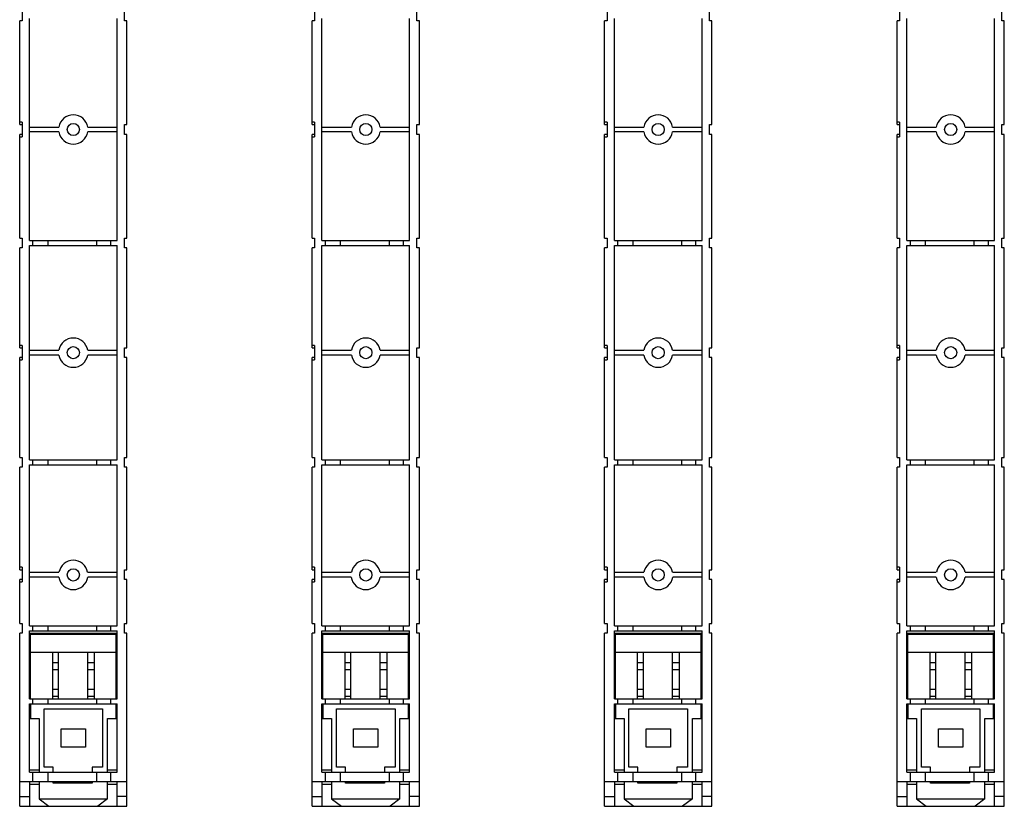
# Model space of a CAD drawing. Header units: millimetres. Extents: x 242 to 1862, y 866 to 2045.
# Tile 8 of 9: x 1660 to 1862, y 1701 to 1862. Entities that reach past the tile are written whole.
import ezdxf

# ---------------------------------------------------------------- set-up
doc = ezdxf.new("R2010")
doc.units = ezdxf.units.MM
doc.header["$LTSCALE"] = 188.785996
doc.layers.get('0').update_dxf_attribs({"linetype": 'CONTINUOUS'})

msp = doc.modelspace()

# ---------------------------------------------------------------- linework, layer by layer
at = {"color": 7, "linetype": 'Continuous'}
for p, q in [((1660.75, 1863.66), (1660.75, 1861.66)), ((1681.75, 1861.66), (1681.75, 1863.66)), ((1720.75, 1863.66), (1720.75, 1861.66)), ((1741.75, 1861.66), (1741.75, 1863.66)), ((1780.75, 1863.66), (1780.75, 1861.66)), ((1801.75, 1861.66), (1801.75, 1863.66)), ((1840.75, 1863.66), (1840.75, 1861.66)), ((1861.75, 1861.66), (1861.75, 1863.66)), ((1660.75, 1861.66), (1660.25, 1861.66)), ((1660.25, 1840.41), (1660.25, 1861.66)), ((1662.25, 1816.66), (1662.25, 1862.16)), ((1680.25, 1816.66), (1680.25, 1862.16)), ((1682.25, 1861.66), (1681.75, 1861.66)), ((1682.25, 1840.41), (1682.25, 1861.66)), ((1720.75, 1861.66), (1720.25, 1861.66)), ((1720.25, 1840.41), (1720.25, 1861.66)), ((1722.25, 1816.66), (1722.25, 1862.16)), ((1740.25, 1816.66), (1740.25, 1862.16)), ((1742.25, 1861.66), (1741.75, 1861.66)), ((1742.25, 1840.41), (1742.25, 1861.66)), ((1780.75, 1861.66), (1780.25, 1861.66)), ((1780.25, 1840.41), (1780.25, 1861.66)), ((1782.25, 1816.66), (1782.25, 1862.16)), ((1800.25, 1816.66), (1800.25, 1862.16)), ((1802.25, 1861.66), (1801.75, 1861.66)), ((1802.25, 1840.41), (1802.25, 1861.66)), ((1840.75, 1861.66), (1840.25, 1861.66)), ((1840.25, 1840.41), (1840.25, 1861.66)), ((1842.25, 1816.66), (1842.25, 1862.16)), ((1860.25, 1816.66), (1860.25, 1862.16)), ((1862.25, 1861.66), (1861.75, 1861.66)), ((1862.25, 1840.41), (1862.25, 1861.66)), ((1660.75, 1840.91), (1660.25, 1840.91)), ((1660.25, 1840.41), (1660.75, 1840.41)), ((1660.75, 1840.91), (1660.75, 1837.91)), ((1681.75, 1840.41), (1682.25, 1840.41)), ((1681.75, 1838.41), (1681.75, 1840.41)), ((1720.75, 1840.91), (1720.25, 1840.91)), ((1720.25, 1840.41), (1720.75, 1840.41)), ((1720.75, 1840.91), (1720.75, 1837.91)), ((1741.75, 1840.41), (1742.25, 1840.41)), ((1741.75, 1838.41), (1741.75, 1840.41)), ((1780.75, 1840.91), (1780.25, 1840.91)), ((1780.25, 1840.41), (1780.75, 1840.41)), ((1780.75, 1840.91), (1780.75, 1837.91)), ((1801.75, 1840.41), (1802.25, 1840.41)), ((1801.75, 1838.41), (1801.75, 1840.41)), ((1840.75, 1840.91), (1840.25, 1840.91)), ((1840.25, 1840.41), (1840.75, 1840.41)), ((1840.75, 1840.91), (1840.75, 1837.91)), ((1861.75, 1840.41), (1862.25, 1840.41)), ((1861.75, 1838.41), (1861.75, 1840.41)), ((1660.75, 1838.41), (1660.25, 1838.41)), ((1660.25, 1817.16), (1660.25, 1838.41)), ((1662.25, 1839.91), (1668.29, 1839.91)), ((1668.29, 1838.91), (1662.25, 1838.91)), ((1674.21, 1839.91), (1680.25, 1839.91)), ((1680.25, 1838.91), (1674.21, 1838.91)), ((1682.25, 1838.41), (1681.75, 1838.41)), ((1682.25, 1817.16), (1682.25, 1838.41)), ((1720.75, 1838.41), (1720.25, 1838.41)), ((1720.25, 1817.16), (1720.25, 1838.41)), ((1722.25, 1839.91), (1728.29, 1839.91)), ((1728.29, 1838.91), (1722.25, 1838.91)), ((1734.21, 1839.91), (1740.25, 1839.91)), ((1740.25, 1838.91), (1734.21, 1838.91)), ((1742.25, 1838.41), (1741.75, 1838.41)), ((1742.25, 1817.16), (1742.25, 1838.41)), ((1780.75, 1838.41), (1780.25, 1838.41)), ((1780.25, 1817.16), (1780.25, 1838.41)), ((1782.25, 1839.91), (1788.29, 1839.91)), ((1788.29, 1838.91), (1782.25, 1838.91)), ((1794.21, 1839.91), (1800.25, 1839.91)), ((1800.25, 1838.91), (1794.21, 1838.91)), ((1802.25, 1838.41), (1801.75, 1838.41)), ((1802.25, 1817.16), (1802.25, 1838.41)), ((1840.75, 1838.41), (1840.25, 1838.41)), ((1840.25, 1817.16), (1840.25, 1838.41)), ((1842.25, 1839.91), (1848.29, 1839.91)), ((1848.29, 1838.91), (1842.25, 1838.91)), ((1854.21, 1839.91), (1860.25, 1839.91)), ((1860.25, 1838.91), (1854.21, 1838.91)), ((1862.25, 1838.41), (1861.75, 1838.41)), ((1862.25, 1817.16), (1862.25, 1838.41)), ((1660.25, 1837.91), (1660.75, 1837.91)), ((1720.25, 1837.91), (1720.75, 1837.91)), ((1780.25, 1837.91), (1780.75, 1837.91)), ((1840.25, 1837.91), (1840.75, 1837.91)), ((1660.25, 1817.16), (1660.75, 1817.16)), ((1660.75, 1817.16), (1660.75, 1815.16)), ((1662.25, 1816.66), (1680.25, 1816.66)), ((1662.98, 1815.66), (1662.98, 1816.66)), ((1666.09, 1815.66), (1666.09, 1816.66)), ((1676.09, 1815.66), (1676.09, 1816.66)), ((1678.98, 1815.66), (1678.98, 1816.66)), ((1681.75, 1817.16), (1682.25, 1817.16)), ((1681.75, 1815.16), (1681.75, 1817.16)), ((1720.25, 1817.16), (1720.75, 1817.16)), ((1720.75, 1817.16), (1720.75, 1815.16)), ((1722.25, 1816.66), (1740.25, 1816.66)), ((1722.98, 1815.66), (1722.98, 1816.66)), ((1726.09, 1815.66), (1726.09, 1816.66)), ((1736.09, 1815.66), (1736.09, 1816.66)), ((1738.98, 1815.66), (1738.98, 1816.66)), ((1741.75, 1817.16), (1742.25, 1817.16)), ((1741.75, 1815.16), (1741.75, 1817.16)), ((1780.25, 1817.16), (1780.75, 1817.16)), ((1780.75, 1817.16), (1780.75, 1815.16)), ((1782.25, 1816.66), (1800.25, 1816.66)), ((1782.98, 1815.66), (1782.98, 1816.66)), ((1786.09, 1815.66), (1786.09, 1816.66)), ((1796.09, 1815.66), (1796.09, 1816.66)), ((1798.98, 1815.66), (1798.98, 1816.66)), ((1801.75, 1817.16), (1802.25, 1817.16)), ((1801.75, 1815.16), (1801.75, 1817.16)), ((1840.25, 1817.16), (1840.75, 1817.16)), ((1840.75, 1817.16), (1840.75, 1815.16)), ((1842.25, 1816.66), (1860.25, 1816.66)), ((1842.98, 1815.66), (1842.98, 1816.66)), ((1846.09, 1815.66), (1846.09, 1816.66)), ((1856.09, 1815.66), (1856.09, 1816.66)), ((1858.98, 1815.66), (1858.98, 1816.66)), ((1861.75, 1817.16), (1862.25, 1817.16)), ((1861.75, 1815.16), (1861.75, 1817.16)), ((1660.75, 1815.16), (1660.25, 1815.16)), ((1660.25, 1794.66), (1660.25, 1815.16)), ((1662.25, 1815.66), (1680.25, 1815.66)), ((1662.25, 1771.66), (1662.25, 1815.66)), ((1680.25, 1771.66), (1680.25, 1815.66)), ((1682.25, 1815.16), (1681.75, 1815.16)), ((1682.25, 1794.66), (1682.25, 1815.16)), ((1720.75, 1815.16), (1720.25, 1815.16)), ((1720.25, 1794.66), (1720.25, 1815.16)), ((1722.25, 1815.66), (1740.25, 1815.66)), ((1722.25, 1771.66), (1722.25, 1815.66)), ((1740.25, 1771.66), (1740.25, 1815.66)), ((1742.25, 1815.16), (1741.75, 1815.16)), ((1742.25, 1794.66), (1742.25, 1815.16)), ((1780.75, 1815.16), (1780.25, 1815.16)), ((1780.25, 1794.66), (1780.25, 1815.16)), ((1782.25, 1815.66), (1800.25, 1815.66)), ((1782.25, 1771.66), (1782.25, 1815.66)), ((1800.25, 1771.66), (1800.25, 1815.66)), ((1802.25, 1815.16), (1801.75, 1815.16)), ((1802.25, 1794.66), (1802.25, 1815.16)), ((1840.75, 1815.16), (1840.25, 1815.16)), ((1840.25, 1794.66), (1840.25, 1815.16)), ((1842.25, 1815.66), (1860.25, 1815.66)), ((1842.25, 1771.66), (1842.25, 1815.66)), ((1860.25, 1771.66), (1860.25, 1815.66)), ((1862.25, 1815.16), (1861.75, 1815.16)), ((1862.25, 1794.66), (1862.25, 1815.16)), ((1660.75, 1795.16), (1660.25, 1795.16)), ((1660.25, 1794.66), (1660.75, 1794.66)), ((1660.75, 1795.16), (1660.75, 1792.16)), ((1662.25, 1794.16), (1668.29, 1794.16)), ((1674.21, 1794.16), (1680.25, 1794.16)), ((1681.75, 1794.66), (1682.25, 1794.66)), ((1681.75, 1792.66), (1681.75, 1794.66)), ((1720.75, 1795.16), (1720.25, 1795.16)), ((1720.25, 1794.66), (1720.75, 1794.66)), ((1720.75, 1795.16), (1720.75, 1792.16)), ((1722.25, 1794.16), (1728.29, 1794.16)), ((1734.21, 1794.16), (1740.25, 1794.16)), ((1741.75, 1794.66), (1742.25, 1794.66)), ((1741.75, 1792.66), (1741.75, 1794.66)), ((1780.75, 1795.16), (1780.25, 1795.16)), ((1780.25, 1794.66), (1780.75, 1794.66)), ((1780.75, 1795.16), (1780.75, 1792.16)), ((1782.25, 1794.16), (1788.29, 1794.16)), ((1794.21, 1794.16), (1800.25, 1794.16)), ((1801.75, 1794.66), (1802.25, 1794.66)), ((1801.75, 1792.66), (1801.75, 1794.66)), ((1840.75, 1795.16), (1840.25, 1795.16)), ((1840.25, 1794.66), (1840.75, 1794.66)), ((1840.75, 1795.16), (1840.75, 1792.16)), ((1842.25, 1794.16), (1848.29, 1794.16)), ((1854.21, 1794.16), (1860.25, 1794.16)), ((1861.75, 1794.66), (1862.25, 1794.66)), ((1861.75, 1792.66), (1861.75, 1794.66)), ((1660.75, 1792.66), (1660.25, 1792.66)), ((1660.25, 1772.16), (1660.25, 1792.66)), ((1660.25, 1792.16), (1660.75, 1792.16)), ((1668.29, 1793.16), (1662.25, 1793.16)), ((1680.25, 1793.16), (1674.21, 1793.16)), ((1682.25, 1792.66), (1681.75, 1792.66)), ((1682.25, 1772.16), (1682.25, 1792.66)), ((1720.75, 1792.66), (1720.25, 1792.66)), ((1720.25, 1772.16), (1720.25, 1792.66)), ((1720.25, 1792.16), (1720.75, 1792.16)), ((1728.29, 1793.16), (1722.25, 1793.16)), ((1740.25, 1793.16), (1734.21, 1793.16)), ((1742.25, 1792.66), (1741.75, 1792.66)), ((1742.25, 1772.16), (1742.25, 1792.66)), ((1780.75, 1792.66), (1780.25, 1792.66)), ((1780.25, 1772.16), (1780.25, 1792.66)), ((1780.25, 1792.16), (1780.75, 1792.16)), ((1788.29, 1793.16), (1782.25, 1793.16)), ((1800.25, 1793.16), (1794.21, 1793.16)), ((1802.25, 1792.66), (1801.75, 1792.66)), ((1802.25, 1772.16), (1802.25, 1792.66)), ((1840.75, 1792.66), (1840.25, 1792.66)), ((1840.25, 1772.16), (1840.25, 1792.66)), ((1840.25, 1792.16), (1840.75, 1792.16)), ((1848.29, 1793.16), (1842.25, 1793.16)), ((1860.25, 1793.16), (1854.21, 1793.16)), ((1862.25, 1792.66), (1861.75, 1792.66)), ((1862.25, 1772.16), (1862.25, 1792.66)), ((1660.25, 1772.16), (1660.75, 1772.16)), ((1660.75, 1772.16), (1660.75, 1770.16)), ((1662.25, 1771.66), (1680.25, 1771.66)), ((1662.98, 1770.66), (1662.98, 1771.66)), ((1666.09, 1770.66), (1666.09, 1771.66)), ((1676.09, 1770.66), (1676.09, 1771.66)), ((1678.98, 1770.66), (1678.98, 1771.66)), ((1681.75, 1772.16), (1682.25, 1772.16)), ((1681.75, 1770.16), (1681.75, 1772.16)), ((1720.25, 1772.16), (1720.75, 1772.16)), ((1720.75, 1772.16), (1720.75, 1770.16)), ((1722.25, 1771.66), (1740.25, 1771.66)), ((1722.98, 1770.66), (1722.98, 1771.66)), ((1726.09, 1770.66), (1726.09, 1771.66)), ((1736.09, 1770.66), (1736.09, 1771.66)), ((1738.98, 1770.66), (1738.98, 1771.66)), ((1741.75, 1772.16), (1742.25, 1772.16)), ((1741.75, 1770.16), (1741.75, 1772.16)), ((1780.25, 1772.16), (1780.75, 1772.16)), ((1780.75, 1772.16), (1780.75, 1770.16)), ((1782.25, 1771.66), (1800.25, 1771.66)), ((1782.98, 1770.66), (1782.98, 1771.66)), ((1786.09, 1770.66), (1786.09, 1771.66)), ((1796.09, 1770.66), (1796.09, 1771.66)), ((1798.98, 1770.66), (1798.98, 1771.66)), ((1801.75, 1772.16), (1802.25, 1772.16)), ((1801.75, 1770.16), (1801.75, 1772.16)), ((1840.25, 1772.16), (1840.75, 1772.16)), ((1840.75, 1772.16), (1840.75, 1770.16)), ((1842.25, 1771.66), (1860.25, 1771.66)), ((1842.98, 1770.66), (1842.98, 1771.66)), ((1846.09, 1770.66), (1846.09, 1771.66)), ((1856.09, 1770.66), (1856.09, 1771.66)), ((1858.98, 1770.66), (1858.98, 1771.66)), ((1861.75, 1772.16), (1862.25, 1772.16)), ((1861.75, 1770.16), (1861.75, 1772.16)), ((1660.75, 1770.16), (1660.25, 1770.16)), ((1660.25, 1749.16), (1660.25, 1770.16)), ((1662.25, 1770.66), (1680.25, 1770.66)), ((1662.25, 1737.66), (1662.25, 1770.66)), ((1680.25, 1737.66), (1680.25, 1770.66)), ((1682.25, 1770.16), (1681.75, 1770.16)), ((1682.25, 1749.16), (1682.25, 1770.16)), ((1720.75, 1770.16), (1720.25, 1770.16)), ((1720.25, 1749.16), (1720.25, 1770.16)), ((1722.25, 1770.66), (1740.25, 1770.66)), ((1722.25, 1737.66), (1722.25, 1770.66)), ((1740.25, 1737.66), (1740.25, 1770.66)), ((1742.25, 1770.16), (1741.75, 1770.16)), ((1742.25, 1749.16), (1742.25, 1770.16)), ((1780.75, 1770.16), (1780.25, 1770.16)), ((1780.25, 1749.16), (1780.25, 1770.16)), ((1782.25, 1770.66), (1800.25, 1770.66)), ((1782.25, 1737.66), (1782.25, 1770.66)), ((1800.25, 1737.66), (1800.25, 1770.66)), ((1802.25, 1770.16), (1801.75, 1770.16)), ((1802.25, 1749.16), (1802.25, 1770.16)), ((1840.75, 1770.16), (1840.25, 1770.16)), ((1840.25, 1749.16), (1840.25, 1770.16)), ((1842.25, 1770.66), (1860.25, 1770.66)), ((1842.25, 1737.66), (1842.25, 1770.66)), ((1860.25, 1737.66), (1860.25, 1770.66)), ((1862.25, 1770.16), (1861.75, 1770.16)), ((1862.25, 1749.16), (1862.25, 1770.16)), ((1660.75, 1749.66), (1660.25, 1749.66)), ((1660.75, 1749.66), (1660.75, 1746.66)), ((1720.75, 1749.66), (1720.25, 1749.66)), ((1720.75, 1749.66), (1720.75, 1746.66)), ((1780.75, 1749.66), (1780.25, 1749.66)), ((1780.75, 1749.66), (1780.75, 1746.66)), ((1840.75, 1749.66), (1840.25, 1749.66)), ((1840.75, 1749.66), (1840.75, 1746.66)), ((1660.25, 1749.16), (1660.75, 1749.16)), ((1662.25, 1748.66), (1668.3, 1748.66)), ((1668.28, 1747.66), (1662.25, 1747.66)), ((1674.19, 1748.66), (1680.25, 1748.66)), ((1680.25, 1747.66), (1674.22, 1747.66)), ((1681.75, 1749.16), (1682.25, 1749.16)), ((1681.75, 1747.16), (1681.75, 1749.16)), ((1720.25, 1749.16), (1720.75, 1749.16)), ((1722.25, 1748.66), (1728.3, 1748.66)), ((1728.28, 1747.66), (1722.25, 1747.66)), ((1734.19, 1748.66), (1740.25, 1748.66)), ((1740.25, 1747.66), (1734.22, 1747.66)), ((1741.75, 1749.16), (1742.25, 1749.16)), ((1741.75, 1747.16), (1741.75, 1749.16)), ((1780.25, 1749.16), (1780.75, 1749.16)), ((1782.25, 1748.66), (1788.3, 1748.66)), ((1788.28, 1747.66), (1782.25, 1747.66)), ((1794.19, 1748.66), (1800.25, 1748.66)), ((1800.25, 1747.66), (1794.22, 1747.66)), ((1801.75, 1749.16), (1802.25, 1749.16)), ((1801.75, 1747.16), (1801.75, 1749.16)), ((1840.25, 1749.16), (1840.75, 1749.16)), ((1842.25, 1748.66), (1848.3, 1748.66)), ((1848.28, 1747.66), (1842.25, 1747.66)), ((1854.19, 1748.66), (1860.25, 1748.66)), ((1860.25, 1747.66), (1854.22, 1747.66)), ((1861.75, 1749.16), (1862.25, 1749.16)), ((1861.75, 1747.16), (1861.75, 1749.16)), ((1660.75, 1747.16), (1660.25, 1747.16)), ((1660.25, 1738.16), (1660.25, 1747.16)), ((1660.25, 1746.66), (1660.75, 1746.66)), ((1682.25, 1747.16), (1681.75, 1747.16)), ((1682.25, 1738.16), (1682.25, 1747.16)), ((1720.75, 1747.16), (1720.25, 1747.16)), ((1720.25, 1738.16), (1720.25, 1747.16)), ((1720.25, 1746.66), (1720.75, 1746.66)), ((1742.25, 1747.16), (1741.75, 1747.16)), ((1742.25, 1738.16), (1742.25, 1747.16)), ((1780.75, 1747.16), (1780.25, 1747.16)), ((1780.25, 1738.16), (1780.25, 1747.16)), ((1780.25, 1746.66), (1780.75, 1746.66)), ((1802.25, 1747.16), (1801.75, 1747.16)), ((1802.25, 1738.16), (1802.25, 1747.16)), ((1840.75, 1747.16), (1840.25, 1747.16)), ((1840.25, 1738.16), (1840.25, 1747.16)), ((1840.25, 1746.66), (1840.75, 1746.66)), ((1862.25, 1747.16), (1861.75, 1747.16)), ((1862.25, 1738.16), (1862.25, 1747.16)), ((1660.25, 1738.16), (1660.75, 1738.16)), ((1660.75, 1738.16), (1660.75, 1736.16)), ((1662.25, 1737.66), (1680.25, 1737.66)), ((1662.98, 1736.66), (1662.98, 1737.66)), ((1666.09, 1736.66), (1666.09, 1737.66)), ((1676.09, 1736.66), (1676.09, 1737.66)), ((1678.98, 1736.66), (1678.98, 1737.66)), ((1681.75, 1738.16), (1682.25, 1738.16)), ((1681.75, 1736.16), (1681.75, 1738.16)), ((1720.25, 1738.16), (1720.75, 1738.16)), ((1720.75, 1738.16), (1720.75, 1736.16)), ((1722.25, 1737.66), (1740.25, 1737.66)), ((1722.98, 1736.66), (1722.98, 1737.66)), ((1726.09, 1736.66), (1726.09, 1737.66)), ((1736.09, 1736.66), (1736.09, 1737.66)), ((1738.98, 1736.66), (1738.98, 1737.66)), ((1741.75, 1738.16), (1742.25, 1738.16)), ((1741.75, 1736.16), (1741.75, 1738.16)), ((1780.25, 1738.16), (1780.75, 1738.16)), ((1780.75, 1738.16), (1780.75, 1736.16)), ((1782.25, 1737.66), (1800.25, 1737.66)), ((1782.98, 1736.66), (1782.98, 1737.66)), ((1786.09, 1736.66), (1786.09, 1737.66)), ((1796.09, 1736.66), (1796.09, 1737.66)), ((1798.98, 1736.66), (1798.98, 1737.66)), ((1801.75, 1738.16), (1802.25, 1738.16)), ((1801.75, 1736.16), (1801.75, 1738.16)), ((1840.25, 1738.16), (1840.75, 1738.16)), ((1840.75, 1738.16), (1840.75, 1736.16)), ((1842.25, 1737.66), (1860.25, 1737.66)), ((1842.98, 1736.66), (1842.98, 1737.66)), ((1846.09, 1736.66), (1846.09, 1737.66)), ((1856.09, 1736.66), (1856.09, 1737.66)), ((1858.98, 1736.66), (1858.98, 1737.66)), ((1861.75, 1738.16), (1862.25, 1738.16)), ((1861.75, 1736.16), (1861.75, 1738.16)), ((1660.75, 1736.16), (1660.25, 1736.16)), ((1660.25, 1700.66), (1660.25, 1736.16)), ((1662.25, 1736.66), (1680.25, 1736.66)), ((1662.25, 1722.66), (1662.25, 1736.66)), ((1662.25, 1736.16), (1680.25, 1736.16)), ((1662.45, 1735.95), (1680.05, 1735.95)), ((1662.45, 1722.66), (1662.45, 1735.95)), ((1680.05, 1722.66), (1680.05, 1735.95)), ((1680.25, 1722.66), (1680.25, 1736.66)), ((1682.25, 1736.16), (1681.75, 1736.16)), ((1682.25, 1700.66), (1682.25, 1736.16)), ((1720.75, 1736.16), (1720.25, 1736.16)), ((1720.25, 1700.66), (1720.25, 1736.16)), ((1722.25, 1736.66), (1740.25, 1736.66)), ((1722.25, 1722.66), (1722.25, 1736.66)), ((1722.25, 1736.16), (1740.25, 1736.16)), ((1722.45, 1735.95), (1740.05, 1735.95)), ((1722.45, 1722.66), (1722.45, 1735.95)), ((1740.05, 1722.66), (1740.05, 1735.95)), ((1740.25, 1722.66), (1740.25, 1736.66)), ((1742.25, 1736.16), (1741.75, 1736.16)), ((1742.25, 1700.66), (1742.25, 1736.16)), ((1780.75, 1736.16), (1780.25, 1736.16)), ((1780.25, 1700.66), (1780.25, 1736.16)), ((1782.25, 1736.66), (1800.25, 1736.66)), ((1782.25, 1722.66), (1782.25, 1736.66)), ((1782.25, 1736.16), (1800.25, 1736.16)), ((1782.45, 1735.95), (1800.05, 1735.95)), ((1782.45, 1722.66), (1782.45, 1735.95)), ((1800.05, 1722.66), (1800.05, 1735.95)), ((1800.25, 1722.66), (1800.25, 1736.66)), ((1802.25, 1736.16), (1801.75, 1736.16)), ((1802.25, 1700.66), (1802.25, 1736.16)), ((1840.75, 1736.16), (1840.25, 1736.16)), ((1840.25, 1700.66), (1840.25, 1736.16)), ((1842.25, 1736.66), (1860.25, 1736.66)), ((1842.25, 1722.66), (1842.25, 1736.66)), ((1842.25, 1736.16), (1860.25, 1736.16)), ((1842.45, 1735.95), (1860.05, 1735.95)), ((1842.45, 1722.66), (1842.45, 1735.95)), ((1860.05, 1722.66), (1860.05, 1735.95)), ((1860.25, 1722.66), (1860.25, 1736.66)), ((1862.25, 1736.16), (1861.75, 1736.16)), ((1862.25, 1700.66), (1862.25, 1736.16)), ((1680.05, 1732.16), (1662.45, 1732.16)), ((1666.95, 1732.16), (1666.95, 1722.66)), ((1668.2, 1722.66), (1668.2, 1732.16)), ((1674.2, 1722.66), (1674.2, 1732.16)), ((1675.55, 1732.16), (1675.55, 1722.66)), ((1740.05, 1732.16), (1722.45, 1732.16)), ((1726.95, 1732.16), (1726.95, 1722.66)), ((1728.2, 1722.66), (1728.2, 1732.16)), ((1734.2, 1722.66), (1734.2, 1732.16)), ((1735.55, 1732.16), (1735.55, 1722.66)), ((1800.05, 1732.16), (1782.45, 1732.16)), ((1786.95, 1732.16), (1786.95, 1722.66)), ((1788.2, 1722.66), (1788.2, 1732.16)), ((1794.2, 1722.66), (1794.2, 1732.16)), ((1795.55, 1732.16), (1795.55, 1722.66)), ((1860.05, 1732.16), (1842.45, 1732.16)), ((1846.95, 1732.16), (1846.95, 1722.66)), ((1848.2, 1722.66), (1848.2, 1732.16)), ((1854.2, 1722.66), (1854.2, 1732.16)), ((1855.55, 1732.16), (1855.55, 1722.66)), ((1662.45, 1730.16), (1662.25, 1730.16)), ((1666.95, 1730.16), (1668.2, 1730.16)), ((1674.2, 1730.16), (1675.55, 1730.16)), ((1680.25, 1730.16), (1680.05, 1730.16)), ((1722.45, 1730.16), (1722.25, 1730.16)), ((1726.95, 1730.16), (1728.2, 1730.16)), ((1734.2, 1730.16), (1735.55, 1730.16)), ((1740.25, 1730.16), (1740.05, 1730.16)), ((1782.45, 1730.16), (1782.25, 1730.16)), ((1786.95, 1730.16), (1788.2, 1730.16)), ((1794.2, 1730.16), (1795.55, 1730.16)), ((1800.25, 1730.16), (1800.05, 1730.16)), ((1842.45, 1730.16), (1842.25, 1730.16)), ((1846.95, 1730.16), (1848.2, 1730.16)), ((1854.2, 1730.16), (1855.55, 1730.16)), ((1860.25, 1730.16), (1860.05, 1730.16)), ((1662.25, 1728.66), (1662.45, 1728.66)), ((1668.2, 1728.66), (1666.95, 1728.66)), ((1675.55, 1728.66), (1674.2, 1728.66)), ((1680.05, 1728.66), (1680.25, 1728.66)), ((1722.25, 1728.66), (1722.45, 1728.66)), ((1728.2, 1728.66), (1726.95, 1728.66)), ((1735.55, 1728.66), (1734.2, 1728.66)), ((1740.05, 1728.66), (1740.25, 1728.66)), ((1782.25, 1728.66), (1782.45, 1728.66)), ((1788.2, 1728.66), (1786.95, 1728.66)), ((1795.55, 1728.66), (1794.2, 1728.66)), ((1800.05, 1728.66), (1800.25, 1728.66)), ((1842.25, 1728.66), (1842.45, 1728.66)), ((1848.2, 1728.66), (1846.95, 1728.66)), ((1855.55, 1728.66), (1854.2, 1728.66)), ((1860.05, 1728.66), (1860.25, 1728.66)), ((1662.45, 1724.66), (1662.25, 1724.66)), ((1662.25, 1723.16), (1662.45, 1723.16)), ((1666.95, 1724.66), (1668.2, 1724.66)), ((1668.2, 1723.16), (1666.95, 1723.16)), ((1674.2, 1724.66), (1675.55, 1724.66)), ((1675.55, 1723.16), (1674.2, 1723.16)), ((1680.25, 1724.66), (1680.05, 1724.66)), ((1680.05, 1723.16), (1680.25, 1723.16)), ((1722.45, 1724.66), (1722.25, 1724.66)), ((1722.25, 1723.16), (1722.45, 1723.16)), ((1726.95, 1724.66), (1728.2, 1724.66)), ((1728.2, 1723.16), (1726.95, 1723.16)), ((1734.2, 1724.66), (1735.55, 1724.66)), ((1735.55, 1723.16), (1734.2, 1723.16)), ((1740.25, 1724.66), (1740.05, 1724.66)), ((1740.05, 1723.16), (1740.25, 1723.16)), ((1782.45, 1724.66), (1782.25, 1724.66)), ((1782.25, 1723.16), (1782.45, 1723.16)), ((1786.95, 1724.66), (1788.2, 1724.66)), ((1788.2, 1723.16), (1786.95, 1723.16)), ((1794.2, 1724.66), (1795.55, 1724.66)), ((1795.55, 1723.16), (1794.2, 1723.16)), ((1800.25, 1724.66), (1800.05, 1724.66)), ((1800.05, 1723.16), (1800.25, 1723.16)), ((1842.45, 1724.66), (1842.25, 1724.66)), ((1842.25, 1723.16), (1842.45, 1723.16)), ((1846.95, 1724.66), (1848.2, 1724.66)), ((1848.2, 1723.16), (1846.95, 1723.16)), ((1854.2, 1724.66), (1855.55, 1724.66)), ((1855.55, 1723.16), (1854.2, 1723.16)), ((1860.25, 1724.66), (1860.05, 1724.66)), ((1860.05, 1723.16), (1860.25, 1723.16)), ((1662.25, 1722.66), (1680.25, 1722.66)), ((1662.25, 1721.66), (1680.25, 1721.66)), ((1662.25, 1707.66), (1662.25, 1721.66)), ((1662.45, 1721.66), (1662.45, 1718.66)), ((1662.98, 1721.66), (1662.98, 1722.66)), ((1666.09, 1721.66), (1666.09, 1722.66)), ((1676.09, 1721.66), (1676.09, 1722.66)), ((1678.98, 1721.66), (1678.98, 1722.66)), ((1680.05, 1718.66), (1680.05, 1721.66)), ((1680.25, 1707.66), (1680.25, 1721.66)), ((1722.25, 1722.66), (1740.25, 1722.66)), ((1722.25, 1721.66), (1740.25, 1721.66)), ((1722.25, 1707.66), (1722.25, 1721.66)), ((1722.45, 1721.66), (1722.45, 1718.66)), ((1722.98, 1721.66), (1722.98, 1722.66)), ((1726.09, 1721.66), (1726.09, 1722.66)), ((1736.09, 1721.66), (1736.09, 1722.66)), ((1738.98, 1721.66), (1738.98, 1722.66)), ((1740.05, 1718.66), (1740.05, 1721.66)), ((1740.25, 1707.66), (1740.25, 1721.66)), ((1782.25, 1722.66), (1800.25, 1722.66)), ((1782.25, 1721.66), (1800.25, 1721.66)), ((1782.25, 1707.66), (1782.25, 1721.66)), ((1782.45, 1721.66), (1782.45, 1718.66)), ((1782.98, 1721.66), (1782.98, 1722.66)), ((1786.09, 1721.66), (1786.09, 1722.66)), ((1796.09, 1721.66), (1796.09, 1722.66)), ((1798.98, 1721.66), (1798.98, 1722.66)), ((1800.05, 1718.66), (1800.05, 1721.66)), ((1800.25, 1707.66), (1800.25, 1721.66)), ((1842.25, 1722.66), (1860.25, 1722.66)), ((1842.25, 1721.66), (1860.25, 1721.66)), ((1842.25, 1707.66), (1842.25, 1721.66)), ((1842.45, 1721.66), (1842.45, 1718.66)), ((1842.98, 1721.66), (1842.98, 1722.66)), ((1846.09, 1721.66), (1846.09, 1722.66)), ((1856.09, 1721.66), (1856.09, 1722.66)), ((1858.98, 1721.66), (1858.98, 1722.66)), ((1860.05, 1718.66), (1860.05, 1721.66)), ((1860.25, 1707.66), (1860.25, 1721.66)), ((1662.45, 1720.16), (1662.25, 1720.16)), ((1665.25, 1720.66), (1677.25, 1720.66)), ((1665.25, 1708.66), (1665.25, 1720.66)), ((1677.25, 1720.66), (1677.25, 1708.66)), ((1680.25, 1720.16), (1680.05, 1720.16)), ((1722.45, 1720.16), (1722.25, 1720.16)), ((1725.25, 1720.66), (1737.25, 1720.66)), ((1725.25, 1708.66), (1725.25, 1720.66)), ((1737.25, 1720.66), (1737.25, 1708.66)), ((1740.25, 1720.16), (1740.05, 1720.16)), ((1782.45, 1720.16), (1782.25, 1720.16)), ((1785.25, 1720.66), (1797.25, 1720.66)), ((1785.25, 1708.66), (1785.25, 1720.66)), ((1797.25, 1720.66), (1797.25, 1708.66)), ((1800.25, 1720.16), (1800.05, 1720.16)), ((1842.45, 1720.16), (1842.25, 1720.16)), ((1845.25, 1720.66), (1857.25, 1720.66)), ((1845.25, 1708.66), (1845.25, 1720.66)), ((1857.25, 1720.66), (1857.25, 1708.66)), ((1860.25, 1720.16), (1860.05, 1720.16)), ((1662.25, 1718.66), (1664.25, 1718.66)), ((1664.25, 1718.66), (1664.25, 1707.66)), ((1678.25, 1718.66), (1680.25, 1718.66)), ((1678.25, 1707.66), (1678.25, 1718.66)), ((1722.25, 1718.66), (1724.25, 1718.66)), ((1724.25, 1718.66), (1724.25, 1707.66)), ((1738.25, 1718.66), (1740.25, 1718.66)), ((1738.25, 1707.66), (1738.25, 1718.66)), ((1782.25, 1718.66), (1784.25, 1718.66)), ((1784.25, 1718.66), (1784.25, 1707.66)), ((1798.25, 1718.66), (1800.25, 1718.66)), ((1798.25, 1707.66), (1798.25, 1718.66)), ((1842.25, 1718.66), (1844.25, 1718.66)), ((1844.25, 1718.66), (1844.25, 1707.66)), ((1858.25, 1718.66), (1860.25, 1718.66)), ((1858.25, 1707.66), (1858.25, 1718.66)), ((1668.75, 1716.54), (1673.75, 1716.54)), ((1668.75, 1712.79), (1668.75, 1716.54)), ((1673.75, 1716.54), (1673.75, 1712.79)), ((1728.75, 1716.54), (1733.75, 1716.54)), ((1728.75, 1712.79), (1728.75, 1716.54)), ((1733.75, 1716.54), (1733.75, 1712.79)), ((1788.75, 1716.54), (1793.75, 1716.54)), ((1788.75, 1712.79), (1788.75, 1716.54)), ((1793.75, 1716.54), (1793.75, 1712.79)), ((1848.75, 1716.54), (1853.75, 1716.54)), ((1848.75, 1712.79), (1848.75, 1716.54)), ((1853.75, 1716.54), (1853.75, 1712.79)), ((1673.75, 1712.79), (1668.75, 1712.79)), ((1733.75, 1712.79), (1728.75, 1712.79)), ((1793.75, 1712.79), (1788.75, 1712.79)), ((1853.75, 1712.79), (1848.75, 1712.79)), ((1662.25, 1708.16), (1664.25, 1708.16)), ((1662.25, 1707.66), (1680.25, 1707.66)), ((1662.98, 1705.66), (1662.98, 1707.66)), ((1667.09, 1708.66), (1665.25, 1708.66)), ((1666.09, 1705.66), (1666.09, 1707.66)), ((1667.09, 1707.66), (1667.09, 1708.66)), ((1677.25, 1708.66), (1675.09, 1708.66)), ((1675.09, 1708.66), (1675.09, 1707.66)), ((1676.09, 1705.66), (1676.09, 1707.66)), ((1678.25, 1708.16), (1680.25, 1708.16)), ((1678.98, 1705.66), (1678.98, 1707.66)), ((1722.25, 1708.16), (1724.25, 1708.16)), ((1722.25, 1707.66), (1740.25, 1707.66)), ((1722.98, 1705.66), (1722.98, 1707.66)), ((1727.09, 1708.66), (1725.25, 1708.66)), ((1726.09, 1705.66), (1726.09, 1707.66)), ((1727.09, 1707.66), (1727.09, 1708.66)), ((1737.25, 1708.66), (1735.09, 1708.66)), ((1735.09, 1708.66), (1735.09, 1707.66)), ((1736.09, 1705.66), (1736.09, 1707.66)), ((1738.25, 1708.16), (1740.25, 1708.16)), ((1738.98, 1705.66), (1738.98, 1707.66)), ((1782.25, 1708.16), (1784.25, 1708.16)), ((1782.25, 1707.66), (1800.25, 1707.66)), ((1782.98, 1705.66), (1782.98, 1707.66)), ((1787.09, 1708.66), (1785.25, 1708.66)), ((1786.09, 1705.66), (1786.09, 1707.66)), ((1787.09, 1707.66), (1787.09, 1708.66)), ((1797.25, 1708.66), (1795.09, 1708.66)), ((1795.09, 1708.66), (1795.09, 1707.66)), ((1796.09, 1705.66), (1796.09, 1707.66)), ((1798.25, 1708.16), (1800.25, 1708.16)), ((1798.98, 1705.66), (1798.98, 1707.66)), ((1842.25, 1708.16), (1844.25, 1708.16)), ((1842.25, 1707.66), (1860.25, 1707.66)), ((1842.98, 1705.66), (1842.98, 1707.66)), ((1847.09, 1708.66), (1845.25, 1708.66)), ((1846.09, 1705.66), (1846.09, 1707.66)), ((1847.09, 1707.66), (1847.09, 1708.66)), ((1857.25, 1708.66), (1855.09, 1708.66)), ((1855.09, 1708.66), (1855.09, 1707.66)), ((1856.09, 1705.66), (1856.09, 1707.66)), ((1858.25, 1708.16), (1860.25, 1708.16)), ((1858.98, 1705.66), (1858.98, 1707.66)), ((1682.25, 1705.66), (1660.25, 1705.66)), ((1662.25, 1705.66), (1662.25, 1700.66)), ((1664.25, 1705.16), (1662.25, 1705.16)), ((1664.25, 1705.66), (1664.25, 1702.16)), ((1667.09, 1705.41), (1667.09, 1705.66)), ((1675.09, 1705.41), (1667.09, 1705.41)), ((1675.09, 1705.66), (1675.09, 1705.41)), ((1678.25, 1702.16), (1678.25, 1705.66)), ((1680.25, 1705.16), (1678.25, 1705.16)), ((1680.25, 1700.66), (1680.25, 1705.66)), ((1742.25, 1705.66), (1720.25, 1705.66)), ((1722.25, 1705.66), (1722.25, 1700.66)), ((1724.25, 1705.16), (1722.25, 1705.16)), ((1724.25, 1705.66), (1724.25, 1702.16)), ((1727.09, 1705.41), (1727.09, 1705.66)), ((1735.09, 1705.41), (1727.09, 1705.41)), ((1735.09, 1705.66), (1735.09, 1705.41)), ((1738.25, 1702.16), (1738.25, 1705.66)), ((1740.25, 1705.16), (1738.25, 1705.16)), ((1740.25, 1700.66), (1740.25, 1705.66)), ((1802.25, 1705.66), (1780.25, 1705.66)), ((1782.25, 1705.66), (1782.25, 1700.66)), ((1784.25, 1705.16), (1782.25, 1705.16)), ((1784.25, 1705.66), (1784.25, 1702.16)), ((1787.09, 1705.41), (1787.09, 1705.66)), ((1795.09, 1705.41), (1787.09, 1705.41)), ((1795.09, 1705.66), (1795.09, 1705.41)), ((1798.25, 1702.16), (1798.25, 1705.66)), ((1800.25, 1705.16), (1798.25, 1705.16)), ((1800.25, 1700.66), (1800.25, 1705.66)), ((1862.25, 1705.66), (1840.25, 1705.66)), ((1842.25, 1705.66), (1842.25, 1700.66)), ((1844.25, 1705.16), (1842.25, 1705.16)), ((1844.25, 1705.66), (1844.25, 1702.16)), ((1847.09, 1705.41), (1847.09, 1705.66)), ((1855.09, 1705.41), (1847.09, 1705.41)), ((1855.09, 1705.66), (1855.09, 1705.41)), ((1858.25, 1702.16), (1858.25, 1705.66)), ((1860.25, 1705.16), (1858.25, 1705.16)), ((1860.25, 1700.66), (1860.25, 1705.66)), ((1660.25, 1702.66), (1662.25, 1702.66)), ((1664.25, 1702.16), (1678.25, 1702.16)), ((1664.25, 1702.16), (1666.25, 1700.66)), ((1678.25, 1702.16), (1676.25, 1700.66)), ((1682.25, 1702.66), (1680.25, 1702.66)), ((1720.25, 1702.66), (1722.25, 1702.66)), ((1724.25, 1702.16), (1738.25, 1702.16)), ((1724.25, 1702.16), (1726.25, 1700.66)), ((1738.25, 1702.16), (1736.25, 1700.66)), ((1742.25, 1702.66), (1740.25, 1702.66)), ((1780.25, 1702.66), (1782.25, 1702.66)), ((1784.25, 1702.16), (1798.25, 1702.16)), ((1784.25, 1702.16), (1786.25, 1700.66)), ((1798.25, 1702.16), (1796.25, 1700.66)), ((1802.25, 1702.66), (1800.25, 1702.66)), ((1840.25, 1702.66), (1842.25, 1702.66)), ((1844.25, 1702.16), (1858.25, 1702.16)), ((1844.25, 1702.16), (1846.25, 1700.66)), ((1858.25, 1702.16), (1856.25, 1700.66)), ((1862.25, 1702.66), (1860.25, 1702.66)), ((1660.25, 1700.66), (1682.25, 1700.66)), ((1720.25, 1700.66), (1742.25, 1700.66)), ((1780.25, 1700.66), (1802.25, 1700.66)), ((1840.25, 1700.66), (1862.25, 1700.66))]:
    msp.add_line(p, q, dxfattribs=at)
for centre in [(1671.25, 1839.41), (1731.25, 1839.41), (1791.25, 1839.41), (1851.25, 1839.41), (1671.25, 1793.66), (1731.25, 1793.66), (1791.25, 1793.66), (1851.25, 1793.66), (1671.25, 1748.09), (1731.25, 1748.09), (1791.25, 1748.09), (1851.25, 1748.09)]:
    msp.add_circle(centre, 1.25, dxfattribs=at)
for centre, start, end in [((1671.25, 1839.41), 9.5941, 170.4026), ((1731.25, 1839.41), 9.5941, 170.4026), ((1791.25, 1839.41), 9.5941, 170.4026), ((1851.25, 1839.41), 9.5941, 170.4026), ((1671.25, 1839.41), 189.5974, 350.4059), ((1731.25, 1839.41), 189.5974, 350.4059), ((1791.25, 1839.41), 189.5974, 350.4059), ((1851.25, 1839.41), 189.5974, 350.4059), ((1671.25, 1793.66), 9.5941, 170.4026), ((1731.25, 1793.66), 9.5941, 170.4026), ((1791.25, 1793.66), 9.5941, 170.4026), ((1851.25, 1793.66), 9.5941, 170.4026), ((1671.25, 1793.66), 189.5974, 350.4059), ((1731.25, 1793.66), 189.5974, 350.4059), ((1791.25, 1793.66), 189.5974, 350.4059), ((1851.25, 1793.66), 189.5974, 350.4059), ((1671.25, 1748.09), 10.9806, 169.0194), ((1731.25, 1748.09), 10.9806, 169.0194), ((1791.25, 1748.09), 10.9806, 169.0194), ((1851.25, 1748.09), 10.9806, 169.0194), ((1671.25, 1748.09), 188.2132, 351.7868), ((1731.25, 1748.09), 188.2132, 351.7868), ((1791.25, 1748.09), 188.2132, 351.7868), ((1851.25, 1748.09), 188.2132, 351.7868)]:
    msp.add_arc(centre, 3, start, end, dxfattribs=at)

doc.saveas('drawing.dxf')
